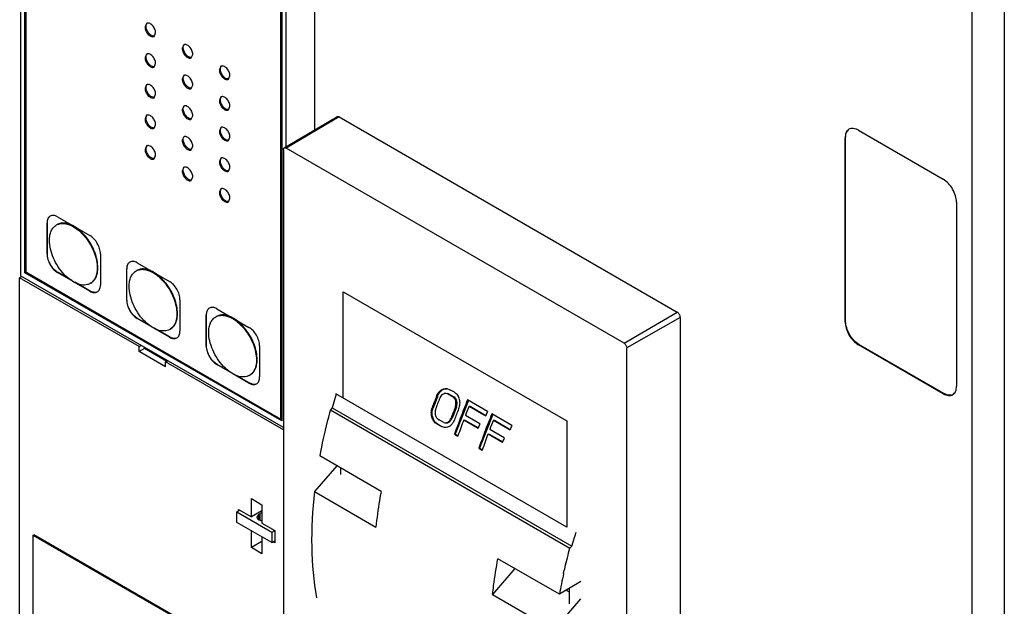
# Model space of a CAD drawing. Header units: millimetres. Extents: x 39 to 278, y 34 to 408.
# Tile 2 of 5: x 40 to 171, y 139 to 218. Entities that reach past the tile are written whole.
import ezdxf

# ---------------------------------------------------------------- set-up
doc = ezdxf.new("R2010")
doc.units = ezdxf.units.MM
doc.header["$LTSCALE"] = 28.735531
doc.layers.get('0').update_dxf_attribs({"linetype": 'CONTINUOUS'})

msp = doc.modelspace()

# ---------------------------------------------------------------- linework, layer by layer
at = {"color": 7, "linetype": 'Continuous'}
for p, q in [((40.15, 272.35), (40.15, 183.44)), ((40.71, 183.85), (40.71, 271.3)), ((40.82, 183.91), (40.82, 271.23)), ((40.85, 271.05), (40.85, 183.93)), ((79.3, 254.69), (79.3, 202.86)), ((75.5, 251.94), (75.5, 200.62)), ((74.8, 164.33), (74.8, 251.46)), ((74.9, 164.4), (74.9, 251.52)), ((74.94, 251.54), (74.94, 164.09)), ((171.22, 221.2), (171.22, 61.99)), ((166.94, 59.6), (166.94, 218.72)), ((56.94, 217.07), (56.73, 216.61)), ((57.94, 215.34), (58.14, 215.79)), ((61.89, 214.21), (61.68, 213.75)), ((56.94, 212.99), (56.73, 212.53)), ((62.89, 212.48), (63.09, 212.94)), ((57.94, 211.25), (58.14, 211.71)), ((66.84, 211.35), (66.63, 210.9)), ((61.89, 210.13), (61.68, 209.67)), ((67.84, 209.62), (68.04, 210.08)), ((56.94, 208.9), (56.73, 208.45)), ((62.89, 208.4), (63.09, 208.85)), ((57.94, 207.17), (58.14, 207.63)), ((61.89, 206.05), (61.68, 205.59)), ((66.84, 207.27), (66.63, 206.81)), ((67.84, 205.54), (68.04, 206)), ((56.94, 204.82), (56.73, 204.36)), ((62.89, 204.31), (63.09, 204.77)), ((57.94, 203.09), (58.14, 203.55)), ((75.26, 200.47), (82.29, 204.63)), ((82.59, 204.6), (75.52, 200.45)), ((82.59, 204.6), (82.29, 204.63)), ((82.59, 204.6), (127.63, 178.6)), ((66.84, 203.19), (66.63, 202.73)), ((151.77, 202.83), (163.09, 196.3)), ((56.94, 200.74), (56.73, 200.28)), ((61.89, 201.96), (61.68, 201.51)), ((67.84, 201.46), (68.04, 201.91)), ((150.08, 201.85), (150.01, 201.81)), ((150.01, 177.32), (150.01, 201.81)), ((150.08, 177.36), (150.08, 201.85)), ((57.94, 199.01), (58.14, 199.46)), ((62.89, 200.23), (63.09, 200.69)), ((75.16, 200.24), (75.16, 123.48)), ((120.56, 174.45), (75.52, 200.45)), ((66.84, 199.11), (66.63, 198.65)), ((61.89, 197.88), (61.68, 197.42)), ((67.84, 197.37), (68.04, 197.83)), ((62.89, 196.15), (63.09, 196.61)), ((66.84, 195.02), (66.63, 194.57)), ((67.84, 193.29), (68.04, 193.75)), ((164.86, 193.24), (164.86, 168.74)), ((43.71, 190.49), (43.67, 190.47)), ((43.67, 186.31), (43.67, 190.47)), ((43.71, 186.33), (43.71, 190.49)), ((45.08, 191.29), (49.36, 188.82)), ((43.67, 186.31), (43.71, 186.33)), ((50.78, 186.37), (50.78, 182.2)), ((55.69, 185.16), (59.97, 182.69)), ((40.82, 183.91), (40.71, 183.85)), ((74.94, 164.09), (40.71, 183.85)), ((74.94, 164.21), (40.82, 183.91)), ((40.85, 183.93), (74.8, 164.33)), ((45.13, 183.88), (45.08, 183.86)), ((47.15, 182.66), (45.08, 183.86)), ((46.99, 182.8), (45.13, 183.88)), ((54.32, 184.37), (54.28, 184.35)), ((54.28, 180.18), (54.28, 184.35)), ((54.32, 180.21), (54.32, 184.37)), ((40.02, 183.18), (40.31, 183.35)), ((40.02, 135.09), (40.02, 183.18)), ((55.93, 174), (40.02, 183.18)), ((75.16, 163.23), (40.15, 183.44)), ((49.36, 181.39), (47.2, 182.63)), ((49.4, 181.41), (47.36, 182.59)), ((49.36, 181.39), (49.4, 181.41)), ((83.11, 167.15), (83.11, 181.32)), ((83.11, 181.32), (112.93, 164.11)), ((54.28, 180.18), (54.32, 180.21)), ((61.38, 180.24), (61.38, 176.08)), ((66.3, 179.04), (70.57, 176.57)), ((120.56, 174.45), (127.63, 178.6)), ((55.73, 177.76), (55.69, 177.73)), ((57.76, 176.54), (55.69, 177.73)), ((57.6, 176.68), (55.73, 177.76)), ((64.92, 178.25), (64.88, 178.22)), ((64.88, 174.06), (64.88, 178.22)), ((64.92, 174.08), (64.92, 178.25)), ((128.05, 177.87), (120.92, 173.82)), ((128.05, 177.87), (128.05, 127.78)), ((150.01, 177.32), (150.08, 177.36)), ((59.97, 175.26), (57.81, 176.51)), ((60.01, 175.29), (57.97, 176.47)), ((59.97, 175.26), (60.01, 175.29)), ((55.93, 174), (56.22, 174.16)), ((55.93, 173.35), (55.93, 174)), ((56.64, 173.75), (55.93, 173.35)), ((59.47, 171.3), (55.93, 173.35)), ((56.64, 173.75), (56.64, 173.92)), ((59.61, 172.04), (56.64, 173.75)), ((64.88, 174.06), (64.92, 174.08)), ((71.99, 174.12), (71.99, 169.96)), ((120.92, 91.26), (120.92, 173.82)), ((151.85, 174.29), (151.77, 174.25)), ((163.09, 167.72), (151.77, 174.25)), ((163.16, 167.76), (151.85, 174.29)), ((59.47, 171.96), (59.75, 172.12)), ((59.47, 171.3), (59.47, 171.96)), ((75.16, 162.9), (59.47, 171.96)), ((66.34, 171.63), (66.3, 171.61)), ((68.36, 170.42), (66.3, 171.61)), ((68.2, 170.56), (66.34, 171.63)), ((70.57, 169.14), (68.42, 170.39)), ((70.62, 169.16), (68.57, 170.34)), ((70.57, 169.14), (70.62, 169.16)), ((96.92, 168.4), (97.36, 168.26)), ((97.94, 167.92), (97.36, 168.26)), ((82.21, 167.68), (81.67, 165.85)), ((112.93, 149.93), (82.16, 167.7)), ((95.68, 167.31), (95.1, 165.84)), ((95.68, 167.31), (95.53, 167.32)), ((97.12, 167.68), (96.86, 167.76)), ((97.27, 167.66), (97, 167.75)), ((97.12, 167.68), (97.71, 167.34)), ((97.27, 167.66), (97.12, 167.68)), ((97.27, 167.66), (97.86, 167.32)), ((97.71, 167.34), (97.86, 167.32)), ((99.83, 166.84), (98.06, 162.34)), ((102.36, 165.37), (99.71, 166.9)), ((163.09, 167.72), (163.16, 167.76)), ((81.67, 165.85), (81.42, 165.57)), ((81.42, 165.57), (113.34, 147.14)), ((81.67, 165.85), (113.6, 147.42)), ((94.97, 165.86), (95.1, 165.84)), ((98.21, 165.93), (97.64, 164.47)), ((98.21, 165.93), (98.06, 165.95)), ((99.91, 166.07), (102.12, 164.79)), ((99.91, 166.07), (100.06, 166.05)), ((100.06, 166.05), (102.15, 164.84)), ((74.9, 164.4), (74.8, 164.33)), ((96.52, 163.89), (95.93, 164.23)), ((97.51, 164.48), (97.64, 164.47)), ((97.95, 164.23), (97.94, 164.21)), ((99.19, 164.23), (101.11, 163.12)), ((99.19, 164.23), (99.34, 164.21)), ((99.34, 164.21), (101.14, 163.17)), ((101.33, 163.71), (99.42, 164.81)), ((103.07, 164.97), (101.3, 160.47)), ((105.6, 163.5), (102.95, 165.03)), ((103.15, 164.2), (105.36, 162.92)), ((103.15, 164.2), (103.3, 164.18)), ((103.3, 164.18), (105.39, 162.97)), ((112.93, 164.11), (112.93, 149.93)), ((95.62, 163.7), (96.21, 163.36)), ((95.71, 163.7), (95.62, 163.7)), ((95.71, 163.7), (96.29, 163.36)), ((96.64, 163.22), (96.21, 163.36)), ((96.21, 163.36), (96.29, 163.36)), ((96.52, 163.89), (96.68, 163.85)), ((104.57, 161.84), (102.65, 162.94)), ((97.98, 162.34), (98.42, 162.09)), ((97.98, 162.34), (98.06, 162.34)), ((98.06, 162.34), (98.43, 162.12)), ((102.43, 162.36), (104.35, 161.25)), ((102.43, 162.36), (102.57, 162.34)), ((102.57, 162.34), (104.38, 161.3)), ((101.22, 160.47), (101.66, 160.22)), ((101.22, 160.47), (101.3, 160.47)), ((101.3, 160.47), (101.67, 160.25)), ((88.19, 154.71), (80, 159.43)), ((82.27, 158.12), (79.29, 154.69)), ((82.82, 156.94), (82.82, 157.8)), ((70.89, 153.75), (72.3, 152.94)), ((70.89, 151.3), (70.89, 153.75)), ((79.29, 154.69), (87.48, 149.96)), ((68.96, 151.97), (69.35, 152.19)), ((69.16, 152.31), (70.89, 151.3)), ((69.16, 152.08), (69.16, 152.31)), ((72.3, 152.94), (72.3, 150.49)), ((68.96, 151.97), (73.63, 149.27)), ((68.96, 150.58), (68.96, 151.97)), ((72.3, 152.12), (70.89, 151.3)), ((71.86, 151.64), (71.61, 151.29)), ((71.86, 151.64), (72.07, 151.76)), ((71.86, 151.64), (71.86, 150.95)), ((72.07, 150.9), (72.07, 151.76)), ((73.63, 147.89), (68.96, 150.58)), ((72.3, 150.49), (74.04, 149.49)), ((41.84, 148.88), (41.93, 148.93)), ((41.84, 136.63), (41.84, 148.88)), ((41.84, 148.88), (63.05, 136.63)), ((73.96, 130.44), (41.93, 148.93)), ((70.89, 147.22), (70.89, 149.47)), ((72.3, 148.65), (72.3, 146.41)), ((73.63, 149.27), (74.03, 149.5)), ((73.63, 149.27), (73.63, 147.89)), ((74.04, 149.49), (74.04, 147.86)), ((113.6, 147.42), (114.15, 149.27)), ((72.3, 148.04), (70.89, 147.22)), ((72.3, 146.41), (70.89, 147.22)), ((73.63, 147.89), (74.04, 148.12)), ((74.04, 147.86), (73.81, 147.99)), ((113.34, 147.14), (113.6, 147.42)), ((111.93, 141), (103.74, 145.73)), ((106.01, 144.42), (103.03, 140.98)), ((114.78, 142.7), (111.93, 141)), ((113.22, 141.77), (113.22, 139.72)), ((103.03, 140.98), (111.22, 136.26)), ((111.22, 136.26), (114.81, 140.4)), ((112.84, 141.54), (113.22, 141.32))]:
    msp.add_line(p, q, dxfattribs=at)
for centre, radius, start, end in [((43.17, 184.06), 7.28, 38.1197, 38.744), ((53.78, 177.94), 7.28, 38.1197, 38.744), ((64.39, 171.82), 7.28, 38.1197, 38.744), ((177.53, 135.44), 87.98, 158.7524, 159.7735), ((178.04, 135.16), 88.06, 158.7011, 159.7216), ((97.39, 166.71), 1.96, 158.6872, 161.8817), ((97.58, 166.68), 2, 158.5828, 161.7064), ((181.85, 133.1), 88.83, 157.6293, 159.362), ((180.1, 133.97), 88.05, 158.7037, 159.7243), ((180.55, 133.71), 88.06, 158.701, 159.7215), ((182.5, 132.76), 89.06, 158.0346, 158.9038), ((185.46, 131.18), 89.86, 157.6345, 158.0353), ((179.79, 133.87), 86.63, 159.3596, 160.8092), ((180.61, 133.48), 87.03, 159.3089, 160.8059), ((185.09, 131.23), 88.83, 157.6293, 159.362), ((185.74, 130.89), 89.06, 158.0346, 158.9038), ((183.62, 131.96), 88.2, 158.9045, 159.3102), ((188.7, 129.31), 89.86, 157.6345, 158.0353), ((183.03, 132), 86.63, 159.3596, 160.8092), ((183.85, 131.61), 87.03, 159.3089, 160.8059), ((186.86, 130.09), 88.2, 158.9045, 159.3102), ((183, 127.78), 72.29, 167.221, 169.4599)]:
    msp.add_arc(centre, radius, start, end, dxfattribs=at)
for points, knots in [([(56.73, 216.61), (56.73, 216.43), (56.83, 216.06), (57.08, 215.67), (57.35, 215.43), (57.56, 215.32), (57.76, 215.28), (57.89, 215.31), (57.94, 215.34)], [0, 0, 0, 0, 0.269934, 0.561324, 0.695468, 0.813138, 0.912851, 1, 1, 1, 1]), ([(56.87, 216.69), (56.87, 216.73), (56.88, 216.86), (56.93, 217), (56.99, 217.08)], [0, 0, 0, 0, 0.28282, 1, 1, 1, 1]), ([(57.97, 215.38), (57.85, 215.36), (57.64, 215.42), (57.41, 215.58), (57.17, 215.82), (56.95, 216.19), (56.87, 216.53), (56.87, 216.69)], [0, 0, 0, 0, 0.19556, 0.31817, 0.453614, 0.738794, 1, 1, 1, 1]), ([(58.14, 215.79), (58.14, 215.97), (58.05, 216.34), (57.79, 216.74), (57.52, 216.98), (57.31, 217.09), (57.11, 217.13), (56.99, 217.1), (56.94, 217.07)], [0, 0, 0, 0, 0.269934, 0.561324, 0.695468, 0.813138, 0.912851, 1, 1, 1, 1]), ([(61.82, 213.83), (61.82, 213.87), (61.83, 214.01), (61.87, 214.14), (61.94, 214.22)], [0, 0, 0, 0, 0.28282, 1, 1, 1, 1]), ([(63.09, 212.94), (63.09, 213.12), (62.99, 213.49), (62.74, 213.88), (62.47, 214.12), (62.26, 214.23), (62.06, 214.27), (61.94, 214.24), (61.89, 214.21)], [0, 0, 0, 0, 0.269934, 0.561324, 0.695468, 0.813138, 0.912851, 1, 1, 1, 1]), ([(56.87, 212.61), (56.87, 212.65), (56.88, 212.78), (56.93, 212.92), (56.99, 212.99)], [0, 0, 0, 0, 0.28282, 1, 1, 1, 1]), ([(57.97, 211.3), (57.85, 211.27), (57.64, 211.33), (57.41, 211.5), (57.17, 211.74), (56.95, 212.11), (56.87, 212.45), (56.87, 212.61)], [0, 0, 0, 0, 0.19556, 0.31817, 0.453614, 0.738794, 1, 1, 1, 1]), ([(58.14, 211.71), (58.14, 211.89), (58.05, 212.26), (57.79, 212.65), (57.52, 212.89), (57.31, 213.01), (57.11, 213.05), (56.99, 213.01), (56.94, 212.99)], [0, 0, 0, 0, 0.269934, 0.561324, 0.695468, 0.813138, 0.912851, 1, 1, 1, 1]), ([(61.68, 213.75), (61.68, 213.57), (61.78, 213.2), (62.03, 212.81), (62.3, 212.57), (62.51, 212.46), (62.71, 212.42), (62.84, 212.45), (62.89, 212.48)], [0, 0, 0, 0, 0.269934, 0.561324, 0.695468, 0.813138, 0.912851, 1, 1, 1, 1]), ([(62.92, 212.52), (62.8, 212.5), (62.59, 212.56), (62.36, 212.72), (62.12, 212.96), (61.9, 213.33), (61.82, 213.67), (61.82, 213.83)], [0, 0, 0, 0, 0.19556, 0.31817, 0.453614, 0.738794, 1, 1, 1, 1]), ([(56.73, 212.53), (56.73, 212.35), (56.83, 211.98), (57.08, 211.59), (57.35, 211.35), (57.56, 211.23), (57.76, 211.19), (57.89, 211.22), (57.94, 211.25)], [0, 0, 0, 0, 0.269934, 0.561324, 0.695468, 0.813138, 0.912851, 1, 1, 1, 1]), ([(66.77, 210.98), (66.77, 211.02), (66.78, 211.15), (66.82, 211.29), (66.89, 211.36)], [0, 0, 0, 0, 0.28282, 1, 1, 1, 1]), ([(68.04, 210.08), (68.04, 210.26), (67.94, 210.63), (67.69, 211.02), (67.42, 211.26), (67.21, 211.37), (67.01, 211.41), (66.89, 211.38), (66.84, 211.35)], [0, 0, 0, 0, 0.269934, 0.561324, 0.695468, 0.813138, 0.912851, 1, 1, 1, 1]), ([(61.82, 209.75), (61.82, 209.79), (61.83, 209.92), (61.87, 210.06), (61.94, 210.14)], [0, 0, 0, 0, 0.28282, 1, 1, 1, 1]), ([(63.09, 208.85), (63.09, 209.03), (62.99, 209.4), (62.74, 209.8), (62.47, 210.04), (62.26, 210.15), (62.06, 210.19), (61.94, 210.16), (61.89, 210.13)], [0, 0, 0, 0, 0.269934, 0.561324, 0.695468, 0.813138, 0.912851, 1, 1, 1, 1]), ([(66.63, 210.9), (66.63, 210.72), (66.73, 210.35), (66.98, 209.95), (67.25, 209.71), (67.46, 209.6), (67.66, 209.56), (67.79, 209.59), (67.84, 209.62)], [0, 0, 0, 0, 0.269934, 0.561324, 0.695468, 0.813138, 0.912851, 1, 1, 1, 1]), ([(67.87, 209.66), (67.75, 209.64), (67.54, 209.7), (67.31, 209.86), (67.07, 210.11), (66.85, 210.48), (66.77, 210.81), (66.77, 210.98)], [0, 0, 0, 0, 0.19556, 0.31817, 0.453614, 0.738794, 1, 1, 1, 1]), ([(56.87, 208.53), (56.87, 208.57), (56.88, 208.7), (56.93, 208.84), (56.99, 208.91)], [0, 0, 0, 0, 0.28282, 1, 1, 1, 1]), ([(58.14, 207.63), (58.14, 207.81), (58.05, 208.18), (57.79, 208.57), (57.52, 208.81), (57.31, 208.92), (57.11, 208.96), (56.99, 208.93), (56.94, 208.9)], [0, 0, 0, 0, 0.269934, 0.561324, 0.695468, 0.813138, 0.912851, 1, 1, 1, 1]), ([(61.68, 209.67), (61.68, 209.49), (61.78, 209.12), (62.03, 208.73), (62.3, 208.49), (62.51, 208.38), (62.71, 208.34), (62.84, 208.37), (62.89, 208.4)], [0, 0, 0, 0, 0.269934, 0.561324, 0.695468, 0.813138, 0.912851, 1, 1, 1, 1]), ([(62.92, 208.44), (62.8, 208.42), (62.59, 208.48), (62.36, 208.64), (62.12, 208.88), (61.9, 209.25), (61.82, 209.59), (61.82, 209.75)], [0, 0, 0, 0, 0.19556, 0.31817, 0.453614, 0.738794, 1, 1, 1, 1]), ([(56.73, 208.45), (56.73, 208.27), (56.83, 207.9), (57.08, 207.5), (57.35, 207.26), (57.56, 207.15), (57.76, 207.11), (57.89, 207.14), (57.94, 207.17)], [0, 0, 0, 0, 0.269934, 0.561324, 0.695468, 0.813138, 0.912851, 1, 1, 1, 1]), ([(57.97, 207.21), (57.85, 207.19), (57.64, 207.25), (57.41, 207.41), (57.17, 207.66), (56.95, 208.03), (56.87, 208.36), (56.87, 208.53)], [0, 0, 0, 0, 0.19556, 0.31817, 0.453614, 0.738794, 1, 1, 1, 1]), ([(68.04, 206), (68.04, 206.17), (67.94, 206.55), (67.69, 206.94), (67.42, 207.18), (67.21, 207.29), (67.01, 207.33), (66.89, 207.3), (66.84, 207.27)], [0, 0, 0, 0, 0.269934, 0.561324, 0.695468, 0.813138, 0.912851, 1, 1, 1, 1]), ([(61.82, 205.67), (61.82, 205.71), (61.83, 205.84), (61.87, 205.98), (61.94, 206.05)], [0, 0, 0, 0, 0.28282, 1, 1, 1, 1]), ([(63.09, 204.77), (63.09, 204.95), (62.99, 205.32), (62.74, 205.71), (62.47, 205.95), (62.26, 206.07), (62.06, 206.11), (61.94, 206.07), (61.89, 206.05)], [0, 0, 0, 0, 0.269934, 0.561324, 0.695468, 0.813138, 0.912851, 1, 1, 1, 1]), ([(66.63, 206.81), (66.63, 206.63), (66.73, 206.26), (66.98, 205.87), (67.25, 205.63), (67.46, 205.52), (67.66, 205.48), (67.79, 205.51), (67.84, 205.54)], [0, 0, 0, 0, 0.269934, 0.561324, 0.695468, 0.813138, 0.912851, 1, 1, 1, 1]), ([(66.77, 206.89), (66.77, 206.93), (66.78, 207.07), (66.82, 207.2), (66.89, 207.28)], [0, 0, 0, 0, 0.28282, 1, 1, 1, 1]), ([(67.87, 205.58), (67.75, 205.56), (67.54, 205.62), (67.31, 205.78), (67.07, 206.02), (66.85, 206.39), (66.77, 206.73), (66.77, 206.89)], [0, 0, 0, 0, 0.19556, 0.31817, 0.453614, 0.738794, 1, 1, 1, 1]), ([(56.87, 204.44), (56.87, 204.48), (56.88, 204.62), (56.93, 204.75), (56.99, 204.83)], [0, 0, 0, 0, 0.28282, 1, 1, 1, 1]), ([(58.14, 203.55), (58.14, 203.73), (58.05, 204.1), (57.79, 204.49), (57.52, 204.73), (57.31, 204.84), (57.11, 204.88), (56.99, 204.85), (56.94, 204.82)], [0, 0, 0, 0, 0.269934, 0.561324, 0.695468, 0.813138, 0.912851, 1, 1, 1, 1]), ([(61.68, 205.59), (61.68, 205.41), (61.78, 205.04), (62.03, 204.65), (62.3, 204.41), (62.51, 204.29), (62.71, 204.25), (62.84, 204.28), (62.89, 204.31)], [0, 0, 0, 0, 0.269934, 0.561324, 0.695468, 0.813138, 0.912851, 1, 1, 1, 1]), ([(62.92, 204.36), (62.8, 204.33), (62.59, 204.39), (62.36, 204.55), (62.12, 204.8), (61.9, 205.17), (61.82, 205.51), (61.82, 205.67)], [0, 0, 0, 0, 0.19556, 0.31817, 0.453614, 0.738794, 1, 1, 1, 1]), ([(56.73, 204.36), (56.73, 204.18), (56.83, 203.81), (57.08, 203.42), (57.35, 203.18), (57.56, 203.07), (57.76, 203.03), (57.89, 203.06), (57.94, 203.09)], [0, 0, 0, 0, 0.269934, 0.561324, 0.695468, 0.813138, 0.912851, 1, 1, 1, 1]), ([(57.97, 203.13), (57.85, 203.11), (57.64, 203.17), (57.41, 203.33), (57.17, 203.57), (56.95, 203.94), (56.87, 204.28), (56.87, 204.44)], [0, 0, 0, 0, 0.19556, 0.31817, 0.453614, 0.738794, 1, 1, 1, 1]), ([(66.63, 202.73), (66.63, 202.55), (66.73, 202.18), (66.98, 201.79), (67.25, 201.55), (67.46, 201.44), (67.66, 201.39), (67.79, 201.43), (67.84, 201.46)], [0, 0, 0, 0, 0.269934, 0.561324, 0.695468, 0.813138, 0.912851, 1, 1, 1, 1]), ([(66.77, 202.81), (66.77, 202.85), (66.78, 202.98), (66.82, 203.12), (66.89, 203.2)], [0, 0, 0, 0, 0.28282, 1, 1, 1, 1]), ([(67.87, 201.5), (67.75, 201.48), (67.54, 201.54), (67.31, 201.7), (67.07, 201.94), (66.85, 202.31), (66.77, 202.65), (66.77, 202.81)], [0, 0, 0, 0, 0.19556, 0.31817, 0.453614, 0.738794, 1, 1, 1, 1]), ([(68.04, 201.91), (68.04, 202.09), (67.94, 202.46), (67.69, 202.86), (67.42, 203.1), (67.21, 203.21), (67.01, 203.25), (66.89, 203.22), (66.84, 203.19)], [0, 0, 0, 0, 0.269934, 0.561324, 0.695468, 0.813138, 0.912851, 1, 1, 1, 1]), ([(150.52, 202.96), (150.44, 202.91), (150.29, 202.78), (150.12, 202.51), (150.03, 202.18), (150.01, 201.94), (150.01, 201.81)], [0, 0, 0, 0, 0.217745, 0.450883, 0.71046, 1, 1, 1, 1]), ([(150.08, 201.85), (150.08, 202.05), (150.12, 202.41), (150.3, 202.74), (150.42, 202.86)], [0, 0, 0, 0, 0.543742, 1, 1, 1, 1]), ([(151.77, 202.83), (151.66, 202.9), (151.45, 203), (151.11, 203.08), (150.8, 203.07), (150.61, 203), (150.52, 202.96)], [0, 0, 0, 0, 0.289539, 0.549116, 0.782254, 1, 1, 1, 1]), ([(56.87, 200.36), (56.87, 200.4), (56.88, 200.53), (56.93, 200.67), (56.99, 200.75)], [0, 0, 0, 0, 0.28282, 1, 1, 1, 1]), ([(58.14, 199.46), (58.14, 199.64), (58.05, 200.01), (57.79, 200.41), (57.52, 200.65), (57.31, 200.76), (57.11, 200.8), (56.99, 200.77), (56.94, 200.74)], [0, 0, 0, 0, 0.269934, 0.561324, 0.695468, 0.813138, 0.912851, 1, 1, 1, 1]), ([(61.68, 201.51), (61.68, 201.33), (61.78, 200.96), (62.03, 200.56), (62.3, 200.32), (62.51, 200.21), (62.71, 200.17), (62.84, 200.2), (62.89, 200.23)], [0, 0, 0, 0, 0.269934, 0.561324, 0.695468, 0.813138, 0.912851, 1, 1, 1, 1]), ([(61.82, 201.59), (61.82, 201.63), (61.83, 201.76), (61.87, 201.9), (61.94, 201.97)], [0, 0, 0, 0, 0.28282, 1, 1, 1, 1]), ([(62.92, 200.27), (62.8, 200.25), (62.59, 200.31), (62.36, 200.47), (62.12, 200.72), (61.9, 201.09), (61.82, 201.42), (61.82, 201.59)], [0, 0, 0, 0, 0.19556, 0.31817, 0.453614, 0.738794, 1, 1, 1, 1]), ([(63.09, 200.69), (63.09, 200.87), (62.99, 201.24), (62.74, 201.63), (62.47, 201.87), (62.26, 201.98), (62.06, 202.02), (61.94, 201.99), (61.89, 201.96)], [0, 0, 0, 0, 0.269934, 0.561324, 0.695468, 0.813138, 0.912851, 1, 1, 1, 1]), ([(56.73, 200.28), (56.73, 200.1), (56.83, 199.73), (57.08, 199.34), (57.35, 199.1), (57.56, 198.99), (57.76, 198.95), (57.89, 198.98), (57.94, 199.01)], [0, 0, 0, 0, 0.269934, 0.561324, 0.695468, 0.813138, 0.912851, 1, 1, 1, 1]), ([(57.97, 199.05), (57.85, 199.03), (57.64, 199.09), (57.41, 199.25), (57.17, 199.49), (56.95, 199.86), (56.87, 200.2), (56.87, 200.36)], [0, 0, 0, 0, 0.19556, 0.31817, 0.453614, 0.738794, 1, 1, 1, 1]), ([(75.16, 200.24), (75.16, 200.29), (75.17, 200.38), (75.23, 200.45), (75.26, 200.47)], [0, 0, 0, 0, 0.549815, 1, 1, 1, 1]), ([(75.26, 200.47), (75.3, 200.49), (75.39, 200.51), (75.48, 200.47), (75.52, 200.45)], [0, 0, 0, 0, 0.449747, 1, 1, 1, 1]), ([(66.63, 198.65), (66.63, 198.47), (66.73, 198.1), (66.98, 197.71), (67.25, 197.47), (67.46, 197.35), (67.66, 197.31), (67.79, 197.34), (67.84, 197.37)], [0, 0, 0, 0, 0.269934, 0.561324, 0.695468, 0.813138, 0.912851, 1, 1, 1, 1]), ([(66.77, 198.73), (66.77, 198.77), (66.78, 198.9), (66.82, 199.04), (66.89, 199.11)], [0, 0, 0, 0, 0.28282, 1, 1, 1, 1]), ([(67.87, 197.41), (67.75, 197.39), (67.54, 197.45), (67.31, 197.61), (67.07, 197.86), (66.85, 198.23), (66.77, 198.57), (66.77, 198.73)], [0, 0, 0, 0, 0.19556, 0.31817, 0.453614, 0.738794, 1, 1, 1, 1]), ([(68.04, 197.83), (68.04, 198.01), (67.94, 198.38), (67.69, 198.77), (67.42, 199.01), (67.21, 199.13), (67.01, 199.17), (66.89, 199.13), (66.84, 199.11)], [0, 0, 0, 0, 0.269934, 0.561324, 0.695468, 0.813138, 0.912851, 1, 1, 1, 1]), ([(61.68, 197.42), (61.68, 197.24), (61.78, 196.87), (62.03, 196.48), (62.3, 196.24), (62.51, 196.13), (62.71, 196.09), (62.84, 196.12), (62.89, 196.15)], [0, 0, 0, 0, 0.269934, 0.561324, 0.695468, 0.813138, 0.912851, 1, 1, 1, 1]), ([(61.82, 197.5), (61.82, 197.54), (61.83, 197.68), (61.87, 197.81), (61.94, 197.89)], [0, 0, 0, 0, 0.28282, 1, 1, 1, 1]), ([(62.92, 196.19), (62.8, 196.17), (62.59, 196.23), (62.36, 196.39), (62.12, 196.63), (61.9, 197), (61.82, 197.34), (61.82, 197.5)], [0, 0, 0, 0, 0.19556, 0.31817, 0.453614, 0.738794, 1, 1, 1, 1]), ([(63.09, 196.61), (63.09, 196.78), (62.99, 197.16), (62.74, 197.55), (62.47, 197.79), (62.26, 197.9), (62.06, 197.94), (61.94, 197.91), (61.89, 197.88)], [0, 0, 0, 0, 0.269934, 0.561324, 0.695468, 0.813138, 0.912851, 1, 1, 1, 1]), ([(164.86, 193.24), (164.86, 193.53), (164.75, 194.14), (164.37, 195), (163.81, 195.76), (163.34, 196.15), (163.09, 196.3)], [0, 0, 0, 0, 0.237254, 0.500001, 0.762748, 1, 1, 1, 1]), ([(66.63, 194.57), (66.63, 194.39), (66.73, 194.02), (66.98, 193.62), (67.25, 193.38), (67.46, 193.27), (67.66, 193.23), (67.79, 193.26), (67.84, 193.29)], [0, 0, 0, 0, 0.269934, 0.561324, 0.695468, 0.813138, 0.912851, 1, 1, 1, 1]), ([(66.77, 194.65), (66.77, 194.68), (66.78, 194.82), (66.82, 194.96), (66.89, 195.03)], [0, 0, 0, 0, 0.28282, 1, 1, 1, 1]), ([(67.87, 193.33), (67.75, 193.31), (67.54, 193.37), (67.31, 193.53), (67.07, 193.78), (66.85, 194.14), (66.77, 194.48), (66.77, 194.65)], [0, 0, 0, 0, 0.19556, 0.31817, 0.453614, 0.738794, 1, 1, 1, 1]), ([(68.04, 193.75), (68.04, 193.93), (67.94, 194.3), (67.69, 194.69), (67.42, 194.93), (67.21, 195.04), (67.01, 195.08), (66.89, 195.05), (66.84, 195.02)], [0, 0, 0, 0, 0.269934, 0.561324, 0.695468, 0.813138, 0.912851, 1, 1, 1, 1]), ([(44.08, 191.39), (44.02, 191.35), (43.89, 191.24), (43.76, 191.03), (43.68, 190.76), (43.67, 190.57), (43.67, 190.47)], [0, 0, 0, 0, 0.217745, 0.450883, 0.71046, 1, 1, 1, 1]), ([(43.71, 190.49), (43.71, 190.65), (43.74, 190.94), (43.89, 191.21), (43.98, 191.3)], [0, 0, 0, 0, 0.543742, 1, 1, 1, 1]), ([(45.08, 191.29), (45, 191.34), (44.82, 191.42), (44.55, 191.49), (44.3, 191.48), (44.15, 191.42), (44.08, 191.39)], [0, 0, 0, 0, 0.289539, 0.549116, 0.782254, 1, 1, 1, 1]), ([(44.93, 190.21), (45.05, 190.28), (45.33, 190.39), (45.8, 190.44), (46.29, 190.37), (47.02, 190.12), (47.92, 189.53), (48.53, 188.88), (48.82, 188.51)], [0, 0, 0, 0, 0.094723, 0.194349, 0.302649, 0.421754, 0.692792, 1, 1, 1, 1]), ([(47.25, 190.05), (47.05, 190.16), (46.66, 190.34), (46.06, 190.48), (45.5, 190.47), (45.16, 190.35), (45.01, 190.26)], [0, 0, 0, 0, 0.289535, 0.548682, 0.781969, 1, 1, 1, 1]), ([(43.99, 188.15), (43.99, 188.38), (44.03, 188.81), (44.2, 189.41), (44.5, 189.89), (44.78, 190.13), (44.93, 190.21)], [0, 0, 0, 0, 0.2897, 0.549085, 0.782215, 1, 1, 1, 1]), ([(48.86, 188.62), (48.74, 188.77), (48.28, 189.29), (47.74, 189.75), (47.3, 190.01)], [0, 0, 0, 0, 0.265773, 1, 1, 1, 1]), ([(49.43, 182.42), (49.32, 182.35), (49.07, 182.25), (48.51, 182.17), (47.73, 182.32), (46.8, 182.83), (45.91, 183.62), (45.12, 184.63), (44.5, 185.77), (44.1, 186.96), (43.99, 187.77), (43.99, 188.15)], [0, 0, 0, 0, 0.04288, 0.087527, 0.186936, 0.304252, 0.437981, 0.582388, 0.729611, 0.871255, 1, 1, 1, 1]), ([(48.82, 188.51), (49.29, 187.91), (49.86, 186.91), (50.28, 185.51), (50.36, 184.81), (50.36, 184.48)], [0, 0, 0, 0, 0.522171, 0.77179, 1, 1, 1, 1]), ([(50.44, 184.53), (50.44, 184.86), (50.36, 185.56), (49.94, 186.96), (49.38, 187.96), (48.91, 188.56)], [0, 0, 0, 0, 0.228214, 0.477838, 1, 1, 1, 1]), ([(50.78, 186.37), (50.78, 186.6), (50.69, 187.09), (50.39, 187.77), (49.94, 188.38), (49.56, 188.7), (49.36, 188.82)], [0, 0, 0, 0, 0.237254, 0.500001, 0.762748, 1, 1, 1, 1]), ([(43.67, 186.31), (43.67, 186.07), (43.76, 185.59), (44.06, 184.9), (44.5, 184.29), (44.88, 183.97), (45.08, 183.86)], [0, 0, 0, 0, 0.237254, 0.500001, 0.762748, 1, 1, 1, 1]), ([(45.13, 183.88), (44.92, 184), (44.54, 184.32), (44.1, 184.92), (43.8, 185.61), (43.71, 186.1), (43.71, 186.33)], [0, 0, 0, 0, 0.237252, 0.499999, 0.762746, 1, 1, 1, 1]), ([(54.69, 185.26), (54.62, 185.22), (54.5, 185.12), (54.37, 184.91), (54.29, 184.64), (54.28, 184.45), (54.28, 184.35)], [0, 0, 0, 0, 0.217745, 0.450883, 0.71046, 1, 1, 1, 1]), ([(54.32, 184.37), (54.32, 184.53), (54.35, 184.82), (54.5, 185.08), (54.59, 185.18)], [0, 0, 0, 0, 0.543742, 1, 1, 1, 1]), ([(55.69, 185.16), (55.6, 185.21), (55.43, 185.3), (55.16, 185.36), (54.91, 185.36), (54.76, 185.3), (54.69, 185.26)], [0, 0, 0, 0, 0.289539, 0.549116, 0.782254, 1, 1, 1, 1]), ([(50.36, 184.48), (50.36, 184.25), (50.32, 183.82), (50.15, 183.22), (49.85, 182.74), (49.57, 182.5), (49.43, 182.42)], [0, 0, 0, 0, 0.2897, 0.549085, 0.782215, 1, 1, 1, 1]), ([(49.51, 182.47), (49.66, 182.55), (49.94, 182.79), (50.23, 183.27), (50.41, 183.86), (50.44, 184.3), (50.44, 184.53)], [0, 0, 0, 0, 0.217784, 0.450917, 0.710308, 1, 1, 1, 1]), ([(54.6, 182.03), (54.6, 182.26), (54.64, 182.69), (54.81, 183.28), (55.11, 183.77), (55.38, 184), (55.53, 184.09)], [0, 0, 0, 0, 0.2897, 0.549085, 0.782215, 1, 1, 1, 1]), ([(55.53, 184.09), (55.66, 184.16), (55.94, 184.27), (56.4, 184.32), (56.9, 184.25), (57.62, 184), (58.53, 183.4), (59.14, 182.76), (59.43, 182.39)], [0, 0, 0, 0, 0.094723, 0.194349, 0.302649, 0.421754, 0.692792, 1, 1, 1, 1]), ([(57.85, 183.92), (57.66, 184.03), (57.27, 184.22), (56.67, 184.36), (56.1, 184.35), (55.77, 184.22), (55.62, 184.14)], [0, 0, 0, 0, 0.289535, 0.548682, 0.781969, 1, 1, 1, 1]), ([(59.46, 182.5), (59.35, 182.64), (58.89, 183.17), (58.35, 183.63), (57.91, 183.89)], [0, 0, 0, 0, 0.265773, 1, 1, 1, 1]), ([(59.43, 182.39), (59.9, 181.79), (60.47, 180.79), (60.88, 179.39), (60.96, 178.69), (60.96, 178.35)], [0, 0, 0, 0, 0.522171, 0.77179, 1, 1, 1, 1]), ([(61.05, 178.4), (61.05, 178.74), (60.97, 179.43), (60.55, 180.84), (59.98, 181.84), (59.51, 182.44)], [0, 0, 0, 0, 0.228214, 0.477838, 1, 1, 1, 1]), ([(61.38, 180.24), (61.38, 180.48), (61.29, 180.96), (60.99, 181.65), (60.55, 182.26), (60.17, 182.58), (59.97, 182.69)], [0, 0, 0, 0, 0.237254, 0.500001, 0.762748, 1, 1, 1, 1]), ([(49.36, 181.39), (49.45, 181.34), (49.62, 181.25), (49.89, 181.19), (50.14, 181.19), (50.29, 181.25), (50.36, 181.29)], [0, 0, 0, 0, 0.289539, 0.549116, 0.782254, 1, 1, 1, 1]), ([(50.24, 181.24), (50.11, 181.21), (49.81, 181.22), (49.54, 181.33), (49.4, 181.41)], [0, 0, 0, 0, 0.456261, 1, 1, 1, 1]), ([(50.36, 181.29), (50.43, 181.33), (50.55, 181.43), (50.68, 181.64), (50.76, 181.91), (50.78, 182.1), (50.78, 182.2)], [0, 0, 0, 0, 0.217745, 0.450883, 0.71046, 1, 1, 1, 1]), ([(60.03, 176.29), (59.92, 176.23), (59.68, 176.13), (59.12, 176.05), (58.33, 176.2), (57.41, 176.71), (56.51, 177.5), (55.73, 178.5), (55.11, 179.65), (54.71, 180.83), (54.6, 181.64), (54.6, 182.03)], [0, 0, 0, 0, 0.04288, 0.087527, 0.186936, 0.304252, 0.437981, 0.582388, 0.729611, 0.871255, 1, 1, 1, 1]), ([(54.28, 180.18), (54.28, 179.95), (54.36, 179.46), (54.67, 178.77), (55.11, 178.17), (55.49, 177.85), (55.69, 177.73)], [0, 0, 0, 0, 0.237254, 0.500001, 0.762748, 1, 1, 1, 1]), ([(55.73, 177.76), (55.53, 177.87), (55.15, 178.19), (54.71, 178.8), (54.4, 179.49), (54.32, 179.97), (54.32, 180.21)], [0, 0, 0, 0, 0.237252, 0.499999, 0.762746, 1, 1, 1, 1]), ([(65.3, 179.14), (65.23, 179.1), (65.11, 179), (64.98, 178.78), (64.9, 178.52), (64.88, 178.32), (64.88, 178.22)], [0, 0, 0, 0, 0.217745, 0.450883, 0.71046, 1, 1, 1, 1]), ([(64.92, 178.25), (64.92, 178.4), (64.96, 178.7), (65.1, 178.96), (65.2, 179.05)], [0, 0, 0, 0, 0.543742, 1, 1, 1, 1]), ([(66.3, 179.04), (66.21, 179.09), (66.03, 179.17), (65.77, 179.24), (65.51, 179.23), (65.36, 179.18), (65.3, 179.14)], [0, 0, 0, 0, 0.289539, 0.549116, 0.782254, 1, 1, 1, 1]), ([(128.05, 177.87), (128.05, 178.01), (127.95, 178.3), (127.75, 178.53), (127.63, 178.6)], [0, 0, 0, 0, 0.500001, 1, 1, 1, 1]), ([(60.96, 178.35), (60.96, 178.13), (60.93, 177.69), (60.75, 177.1), (60.46, 176.61), (60.18, 176.38), (60.03, 176.29)], [0, 0, 0, 0, 0.2897, 0.549085, 0.782215, 1, 1, 1, 1]), ([(60.12, 176.34), (60.27, 176.43), (60.54, 176.66), (60.84, 177.14), (61.01, 177.74), (61.05, 178.17), (61.05, 178.4)], [0, 0, 0, 0, 0.217784, 0.450917, 0.710308, 1, 1, 1, 1]), ([(65.21, 175.9), (65.21, 176.13), (65.24, 176.57), (65.42, 177.16), (65.71, 177.64), (65.99, 177.88), (66.14, 177.96)], [0, 0, 0, 0, 0.2897, 0.549085, 0.782215, 1, 1, 1, 1]), ([(66.14, 177.96), (66.26, 178.04), (66.55, 178.15), (67.01, 178.19), (67.51, 178.12), (68.23, 177.87), (69.13, 177.28), (69.74, 176.63), (70.03, 176.26)], [0, 0, 0, 0, 0.094723, 0.194349, 0.302649, 0.421754, 0.692792, 1, 1, 1, 1]), ([(68.46, 177.8), (68.26, 177.91), (67.87, 178.09), (67.27, 178.24), (66.71, 178.22), (66.37, 178.1), (66.22, 178.01)], [0, 0, 0, 0, 0.289535, 0.548682, 0.781969, 1, 1, 1, 1]), ([(70.07, 176.37), (69.95, 176.52), (69.5, 177.05), (68.95, 177.51), (68.51, 177.77)], [0, 0, 0, 0, 0.265773, 1, 1, 1, 1]), ([(150.01, 177.32), (150.01, 177.03), (150.12, 176.41), (150.49, 175.56), (151.05, 174.8), (151.52, 174.4), (151.77, 174.25)], [0, 0, 0, 0, 0.237254, 0.500001, 0.762748, 1, 1, 1, 1]), ([(151.85, 174.29), (151.59, 174.44), (151.12, 174.84), (150.57, 175.6), (150.19, 176.46), (150.08, 177.07), (150.08, 177.36)], [0, 0, 0, 0, 0.237252, 0.499999, 0.762746, 1, 1, 1, 1]), ([(60.97, 175.16), (61.03, 175.2), (61.16, 175.31), (61.29, 175.52), (61.37, 175.79), (61.38, 175.98), (61.38, 176.08)], [0, 0, 0, 0, 0.217745, 0.450883, 0.71046, 1, 1, 1, 1]), ([(70.64, 170.17), (70.53, 170.11), (70.28, 170), (69.73, 169.92), (68.94, 170.08), (68.01, 170.58), (67.12, 171.37), (66.34, 172.38), (65.72, 173.52), (65.31, 174.71), (65.21, 175.52), (65.21, 175.9)], [0, 0, 0, 0, 0.04288, 0.087527, 0.186936, 0.304252, 0.437981, 0.582388, 0.729611, 0.871255, 1, 1, 1, 1]), ([(70.03, 176.26), (70.5, 175.66), (71.07, 174.66), (71.49, 173.26), (71.57, 172.56), (71.57, 172.23)], [0, 0, 0, 0, 0.522171, 0.77179, 1, 1, 1, 1]), ([(71.66, 172.28), (71.66, 172.61), (71.58, 173.31), (71.16, 174.71), (70.59, 175.71), (70.12, 176.31)], [0, 0, 0, 0, 0.228214, 0.477838, 1, 1, 1, 1]), ([(71.99, 174.12), (71.99, 174.35), (71.9, 174.84), (71.6, 175.53), (71.16, 176.13), (70.78, 176.45), (70.57, 176.57)], [0, 0, 0, 0, 0.237254, 0.500001, 0.762748, 1, 1, 1, 1]), ([(59.97, 175.26), (60.06, 175.21), (60.23, 175.13), (60.5, 175.06), (60.75, 175.07), (60.9, 175.13), (60.97, 175.16)], [0, 0, 0, 0, 0.289539, 0.549116, 0.782254, 1, 1, 1, 1]), ([(60.84, 175.12), (60.71, 175.09), (60.41, 175.09), (60.15, 175.21), (60.01, 175.29)], [0, 0, 0, 0, 0.456261, 1, 1, 1, 1]), ([(64.88, 174.06), (64.88, 173.83), (64.97, 173.34), (65.27, 172.65), (65.72, 172.04), (66.1, 171.73), (66.3, 171.61)], [0, 0, 0, 0, 0.237254, 0.500001, 0.762748, 1, 1, 1, 1]), ([(66.34, 171.63), (66.14, 171.75), (65.76, 172.07), (65.31, 172.68), (65.01, 173.36), (64.92, 173.85), (64.92, 174.08)], [0, 0, 0, 0, 0.237252, 0.499999, 0.762746, 1, 1, 1, 1]), ([(120.56, 174.45), (120.66, 174.39), (120.83, 174.19), (120.92, 173.94), (120.92, 173.82)], [0, 0, 0, 0, 0.499997, 1, 1, 1, 1]), ([(71.57, 172.23), (71.57, 172), (71.54, 171.57), (71.36, 170.97), (71.07, 170.49), (70.79, 170.26), (70.64, 170.17)], [0, 0, 0, 0, 0.2897, 0.549085, 0.782215, 1, 1, 1, 1]), ([(70.72, 170.22), (70.87, 170.3), (71.15, 170.54), (71.45, 171.02), (71.62, 171.62), (71.66, 172.05), (71.66, 172.28)], [0, 0, 0, 0, 0.217784, 0.450917, 0.710308, 1, 1, 1, 1]), ([(71.57, 169.04), (71.64, 169.08), (71.76, 169.18), (71.9, 169.4), (71.97, 169.66), (71.99, 169.85), (71.99, 169.96)], [0, 0, 0, 0, 0.217745, 0.450883, 0.71046, 1, 1, 1, 1]), ([(70.57, 169.14), (70.66, 169.09), (70.84, 169.01), (71.1, 168.94), (71.36, 168.95), (71.51, 169), (71.57, 169.04)], [0, 0, 0, 0, 0.289539, 0.549116, 0.782254, 1, 1, 1, 1]), ([(71.45, 169), (71.32, 168.96), (71.02, 168.97), (70.75, 169.09), (70.62, 169.16)], [0, 0, 0, 0, 0.456261, 1, 1, 1, 1]), ([(95.57, 167.43), (95.62, 167.58), (95.78, 167.86), (96.11, 168.19), (96.5, 168.39), (96.79, 168.42), (96.92, 168.4)], [0, 0, 0, 0, 0.273203, 0.53046, 0.770943, 1, 1, 1, 1]), ([(95.72, 167.41), (95.77, 167.55), (95.91, 167.81), (96.19, 168.13), (96.54, 168.34), (96.8, 168.39), (96.92, 168.39)], [0, 0, 0, 0, 0.272635, 0.530271, 0.77139, 1, 1, 1, 1]), ([(164.34, 167.6), (164.42, 167.65), (164.58, 167.78), (164.74, 168.04), (164.84, 168.38), (164.86, 168.62), (164.86, 168.74)], [0, 0, 0, 0, 0.217745, 0.450883, 0.71046, 1, 1, 1, 1]), ([(96.86, 167.76), (96.77, 167.77), (96.59, 167.75), (96.25, 167.58), (96.07, 167.33), (96, 167.14)], [0, 0, 0, 0, 0.230003, 0.471501, 1, 1, 1, 1]), ([(98.07, 165.97), (98.12, 166.09), (98.18, 166.36), (98.14, 166.76), (97.99, 167.11), (97.81, 167.28), (97.71, 167.34)], [0, 0, 0, 0, 0.264797, 0.527417, 0.774271, 1, 1, 1, 1]), ([(98.22, 165.95), (98.27, 166.08), (98.33, 166.34), (98.29, 166.74), (98.14, 167.09), (97.96, 167.27), (97.86, 167.32)], [0, 0, 0, 0, 0.264493, 0.527005, 0.774141, 1, 1, 1, 1]), ([(97.94, 167.92), (98.1, 167.83), (98.39, 167.54), (98.63, 166.97), (98.68, 166.33), (98.58, 165.9), (98.5, 165.7)], [0, 0, 0, 0, 0.226073, 0.472912, 0.73537, 1, 1, 1, 1]), ([(163.09, 167.72), (163.2, 167.66), (163.42, 167.56), (163.75, 167.47), (164.07, 167.48), (164.26, 167.55), (164.34, 167.6)], [0, 0, 0, 0, 0.289539, 0.549116, 0.782254, 1, 1, 1, 1]), ([(164.2, 167.55), (164.04, 167.51), (163.66, 167.52), (163.33, 167.67), (163.16, 167.76)], [0, 0, 0, 0, 0.456261, 1, 1, 1, 1]), ([(81.42, 165.57), (81.28, 165.06), (80.74, 163.03), (80.29, 160.97), (80, 159.43)], [0, 0, 0, 0, 0.253714, 1, 1, 1, 1]), ([(95.62, 163.7), (95.47, 163.79), (95.18, 164.06), (94.92, 164.61), (94.84, 165.23), (94.91, 165.66), (94.97, 165.86)], [0, 0, 0, 0, 0.226341, 0.474512, 0.736821, 1, 1, 1, 1]), ([(95.71, 163.7), (95.55, 163.79), (95.27, 164.05), (95.02, 164.6), (94.95, 165.22), (95.03, 165.64), (95.1, 165.84)], [0, 0, 0, 0, 0.225867, 0.472603, 0.734859, 1, 1, 1, 1]), ([(95.44, 165.67), (95.39, 165.54), (95.34, 165.24), (95.4, 164.81), (95.6, 164.44), (95.82, 164.27), (95.93, 164.23)], [0, 0, 0, 0, 0.265783, 0.530139, 0.77716, 1, 1, 1, 1]), ([(97.94, 164.21), (97.88, 164.06), (97.74, 163.78), (97.43, 163.44), (97.05, 163.24), (96.77, 163.21), (96.64, 163.22)], [0, 0, 0, 0, 0.276857, 0.534311, 0.77253, 1, 1, 1, 1]), ([(96.68, 163.85), (96.76, 163.85), (96.94, 163.86), (97.18, 163.99), (97.38, 164.2), (97.47, 164.38), (97.51, 164.48)], [0, 0, 0, 0, 0.22798, 0.466397, 0.723816, 1, 1, 1, 1]), ([(96.78, 163.84), (96.87, 163.84), (97.05, 163.85), (97.3, 163.98), (97.5, 164.19), (97.6, 164.37), (97.64, 164.47)], [0, 0, 0, 0, 0.228493, 0.468117, 0.725669, 1, 1, 1, 1]), ([(96.64, 163.23), (96.55, 163.24), (96.43, 163.28), (96.32, 163.34), (96.29, 163.36)], [0, 0, 0, 0, 0.746831, 1, 1, 1, 1]), ([(79.29, 154.69), (79.02, 152.24), (78.76, 147.5), (79.18, 142.76), (79.57, 140.53)], [0, 0, 0, 0, 0.520401, 1, 1, 1, 1]), ([(88.19, 154.71), (88.11, 154.31), (87.83, 152.73), (87.61, 151.15), (87.48, 149.96)], [0, 0, 0, 0, 0.253611, 1, 1, 1, 1]), ([(71.61, 151.29), (71.61, 151.24), (71.65, 151.11), (71.81, 150.97), (72.03, 150.86), (72.2, 150.82), (72.29, 150.81)], [0, 0, 0, 0, 0.191735, 0.418792, 0.69163, 1, 1, 1, 1]), ([(72.27, 151.85), (72.26, 151.84), (72.19, 151.82), (72.12, 151.79), (72.07, 151.76)], [0, 0, 0, 0, 0.262045, 1, 1, 1, 1]), ([(112.5, 143.77), (112.56, 144.05), (112.82, 145.18), (113.11, 146.3), (113.34, 147.14)], [0, 0, 0, 0, 0.248051, 1, 1, 1, 1]), ([(103.03, 140.98), (103.08, 141.37), (103.27, 142.96), (103.52, 144.54), (103.74, 145.73)], [0, 0, 0, 0, 0.246358, 1, 1, 1, 1])]:
    msp.add_open_spline(points, degree=3, knots=knots, dxfattribs=at)
for points in [[(98.06, 165.95), (98.07, 165.95), (98.07, 165.96), (98.07, 165.97)], [(98.22, 165.95), (98.22, 165.94), (98.22, 165.94), (98.21, 165.93)]]:
    msp.add_open_spline(points, degree=3, dxfattribs=at)

doc.saveas('drawing.dxf')
